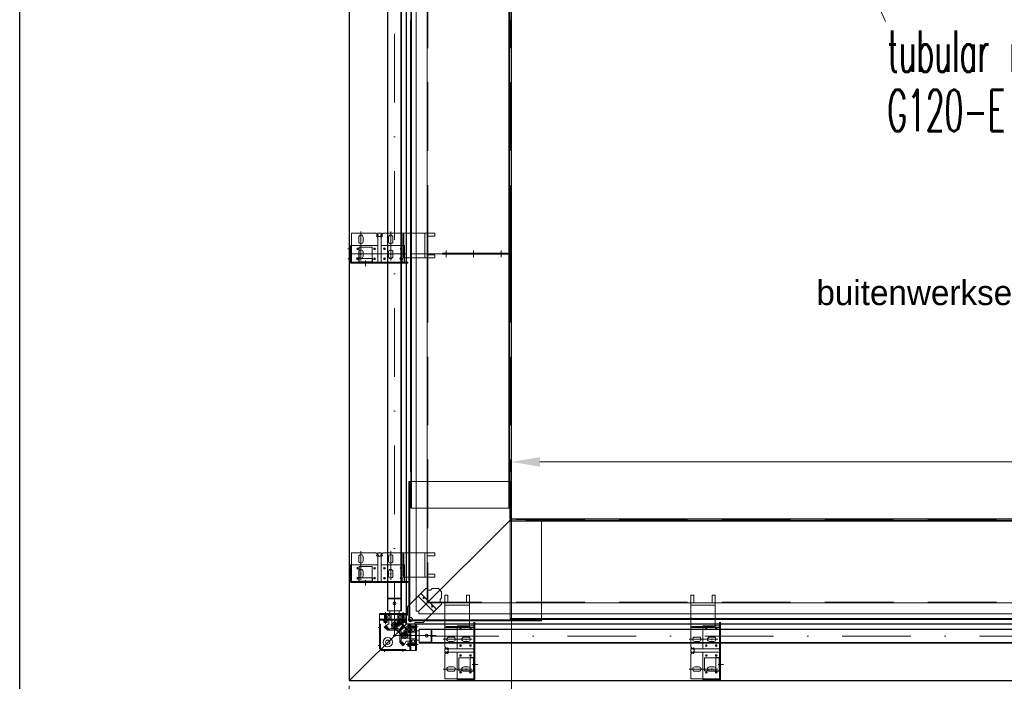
# Model space of a CAD drawing. Extents: x 50445 to 145605, y -10968 to 41989.
# Tile 46 of 256: x 50445 to 53417, y 22298 to 24296. Entities that reach past the tile are written whole.
import ezdxf

# ---------------------------------------------------------------- set-up
doc = ezdxf.new("R2010")
doc.units = 0
doc.header["$LTSCALE"] = 414.30304
doc.header["$MEASUREMENT"] = 0
for name, pattern in [('DASHDOT', [1, 0.5, -0.25, 0, -0.25]), ('DASHED', [0.75, 0.5, -0.25]), ('stramien', [22.225, 12.7, -3.175, 3.175, -3.175])]:
    doc.linetypes.add(name, pattern=pattern)
doc.layers.get('0').update_dxf_attribs({"linetype": 'CONTINUOUS'})
doc.layers.get('Defpoints').update_dxf_attribs({"linetype": 'CONTINUOUS'})
for name, color, linetype, lineweight in [('BESCHRIFTUNG 025', 7, 'CONTINUOUS', 25), ('BLECH', 5, 'CONTINUOUS', 35), ('GEWINDELINIEN', 94, 'CONTINUOUS', 18), ('HILFSLINIEN', 3, 'CONTINUOUS', 13), ('LIJN18', 30, 'CONTINUOUS', 18), ('MITTELLINIEN', 7, 'DASHDOT', 18), ('S-GRID', 1, 'CONTINUOUS', 18), ('STAHLBAU', 7, 'CONTINUOUS', 35), ('UNSICHTBARE', 7, 'DASHED', 18)]:
    doc.layers.add(name, color=color, linetype=linetype, lineweight=lineweight)
doc.styles.add('Isonorm', font='txt.shx')
doc.dimstyles.get("Standard").update_dxf_attribs({"dimtxt": 0.18, "dimasz": 0.18, "dimexe": 0.18, "dimexo": 0.0625, "dimgap": 0.09, "dimtad": 0, "dimtih": 1, "dimtoh": 1, "dimdec": 4, "dimzin": 0, "dimdsep": 46, "dimtxsty": 'Standard', "dimcen": 0.09, "dimadec": 0, "dimazin": 0, "dimtfac": 1, "dimtdec": 4, "dimtofl": 0, "dimtmove": 0, "dimatfit": 3, "dimfxl": 1, "dimtolj": 1, "dimtzin": 0, "dimarcsym": 0})

# ---------------------------------------------------------------- blocks, each defined once
blk = doc.blocks.new('*D506')
at = {"layer": 'Defpoints', "color": 0, "linetype": 'Continuous', "lineweight": 0, "transparency": 16777216}
for p in [(51928.9, 22960.5), (51928.9, 22788.8), (57828.9, 22788.8)]:
    blk.add_point(p, dxfattribs=at)
at = {"layer": 'LIJN18', "color": 0, "linetype": 'Continuous', "lineweight": 0, "transparency": 16777216}
for p, q in [((51928.9, 22803.8), (51928.9, 22975.5)), ((57828.9, 22803.8), (57828.9, 22975.5)), ((57742.9, 22960.5), (52014.9, 22960.5))]:
    blk.add_line(p, q, dxfattribs=at)
for points in [[(52014.9, 22974.8), (52014.9, 22946.1), (51928.9, 22960.5)], [(57742.9, 22974.8), (57742.9, 22946.1), (57828.9, 22960.5)]]:
    blk.add_solid(points, dxfattribs=at)
at = {"layer": 'LIJN18', "color": 0, "linetype": 'Continuous', "lineweight": 0, "transparency": 16777216, "insert": (54878.9, 23028.5), "char_height": 86, "attachment_point": 5}
blk.add_mtext('\\A1;5575', dxfattribs=at)
blk = doc.blocks.new('*D513')
at = {"layer": 'Defpoints', "color": 0, "linetype": 'Continuous', "lineweight": 0, "transparency": 16777216}
for p in [(51438.9, 22298.8), (58318.9, 22299.8), (51438.9, 21985.4)]:
    blk.add_point(p, dxfattribs=at)
at = {"layer": 'LIJN18', "color": 0, "linetype": 'Continuous', "lineweight": 0, "transparency": 16777216}
for p, q in [((51438.9, 22283.8), (51438.9, 21970.4)), ((58318.9, 22284.8), (58318.9, 21970.4)), ((58232.9, 21985.4), (51524.9, 21985.4))]:
    blk.add_line(p, q, dxfattribs=at)
for points in [[(51524.9, 21999.8), (51524.9, 21971.1), (51438.9, 21985.4)], [(58232.9, 21999.8), (58232.9, 21971.1), (58318.9, 21985.4)]]:
    blk.add_solid(points, dxfattribs=at)
at = {"layer": 'LIJN18', "color": 0, "linetype": 'Continuous', "lineweight": 0, "transparency": 16777216, "insert": (54878.9, 22053.4), "char_height": 86, "attachment_point": 5}
blk.add_mtext('\\A1;6555', dxfattribs=at)

msp = doc.modelspace()

# ---------------------------------------------------------------- linework, layer by layer
at = {"linetype": 'Continuous', "lineweight": 0}
msp.add_line((52836, 24809.5), (53057.7, 24290), dxfattribs=at)
msp.add_lwpolyline([(50444.8, 20584.4), (50444.8, 30859.5), (65294.8, 30859.5), (65294.8, 20584.4)], close=True)
at = {"layer": 'BLECH', "lineweight": 0}
for p, q in [((51438.9, 24877.8), (51438.9, 23588.8)), ((51439.9, 24877.8), (51439.9, 23588.8)), ((51610.9, 24705.8), (51610.9, 23588.8)), ((51611.9, 24705.8), (51611.9, 23588.8)), ((51641.4, 23588.8), (51641.4, 24668.3)), ((51674.9, 23588.8), (51674.9, 24640.8)), ((51625.9, 24391.8), (51625.9, 23588.8)), ((51627.4, 24391.8), (51627.4, 23588.8)), ((51921.4, 24391.8), (51921.4, 23588.8)), ((51922.9, 24391.8), (51922.9, 23588.8)), ((51928.9, 23588.8), (51928.9, 24388.8)), ((51624.4, 24294.8), (51624.4, 23588.8)), ((51624.4, 24294.8), (51625.9, 24294.8)), ((51924.4, 24294.8), (51922.9, 24294.8)), ((51924.4, 24294.8), (51924.4, 23588.8)), ((51445.9, 23650.8), (51445.9, 23563.8)), ((51445.9, 23650.8), (51520.2, 23650.8)), ((51468.4, 23625.8), (51468.4, 23638.8)), ((51481.4, 23625.8), (51481.4, 23638.8)), ((51524.4, 23646.5), (51520.2, 23650.8)), ((51524.4, 23645), (51522.3, 23642.9)), ((51522.3, 23642.9), (51525.9, 23639.3)), ((51526.6, 23648.6), (51524.4, 23650.8)), ((51524.4, 23650.8), (51537.4, 23650.8)), ((51524.4, 23646.5), (51526.6, 23648.6)), ((51524.4, 23645), (51528.7, 23640.8)), ((51525.9, 23639.3), (51525.9, 23563.8)), ((51528.7, 23640.8), (51533.2, 23640.8)), ((51537.4, 23645), (51533.2, 23640.8)), ((51535.3, 23648.6), (51537.4, 23650.8)), ((51537.4, 23646.5), (51535.3, 23648.6)), ((51539.6, 23642.9), (51535.9, 23639.3)), ((51535.9, 23639.3), (51535.9, 23563.8)), ((51537.4, 23646.5), (51541.7, 23650.8)), ((51537.4, 23645), (51539.6, 23642.9)), ((51541.7, 23650.8), (51674.9, 23650.8)), ((51558.4, 23625.8), (51558.4, 23638.8)), ((51571.4, 23625.8), (51571.4, 23638.8)), ((51600.9, 23580.1), (51600.9, 23647.8)), ((51600.9, 23647.8), (51603.9, 23647.8)), ((51603.9, 23580.1), (51603.9, 23647.8)), ((51667.5, 23577.1), (51667.5, 23650.8)), ((51674.9, 23577.1), (51674.9, 23650.8)), ((51674.9, 23650.8), (51697.9, 23650.8)), ((51674.9, 23641.8), (51674.9, 23586.1)), ((51674.9, 23641.8), (51697.9, 23641.8)), ((51697.9, 23641.8), (51697.9, 23650.8)), ((51439.9, 23613.8), (51442.9, 23613.8)), ((51439.9, 23613.8), (51439.9, 23564.8)), ((51442.9, 23613.8), (51442.9, 23564.8)), ((51444.9, 23563.8), (51444.9, 23613.8)), ((51444.9, 23613.8), (51525.9, 23613.8)), ((51525.9, 23563.8), (51525.9, 23613.8)), ((51535.9, 23565.2), (51535.9, 23613.8)), ((51600.9, 23613.8), (51603.9, 23613.8)), ((51438.9, 23588.8), (51611.9, 23588.8)), ((51438.9, 22299.8), (51438.9, 23588.8)), ((51438.9, 23588.8), (51611.9, 23588.8)), ((51439.9, 22299.8), (51439.9, 23588.8)), ((51510.2, 23574.6), (51468.2, 23574.6)), ((51468.2, 23574.6), (51468.2, 23564.6)), ((51468.4, 23580.8), (51468.4, 23593.8)), ((51469.2, 23577.6), (51469.2, 23596.9)), ((51469.2, 23564.6), (51469.2, 23574.6)), ((51481.4, 23580.8), (51481.4, 23593.8)), ((51509.2, 23564.6), (51509.2, 23574.6)), ((51510.2, 23574.6), (51510.2, 23564.6)), ((51558.4, 23580.8), (51558.4, 23593.8)), ((51558.4, 23593.8), (51558.4, 23580.8)), ((51571.4, 23580.8), (51571.4, 23593.8)), ((51571.4, 23593.8), (51571.4, 23580.8)), ((51603.9, 23580.1), (51600.9, 23580.1)), ((51674.9, 23577.1), (51600.9, 23577.1)), ((51600.9, 23563.8), (51600.9, 23577.1)), ((51605.9, 23563.8), (51605.9, 23577.1)), ((51610.9, 22471.8), (51610.9, 23588.8)), ((51611.9, 22471.8), (51611.9, 23588.8)), ((51624.4, 23588.8), (51630.7, 23588.8)), ((51624.4, 23588.8), (51630.7, 23588.8)), ((51624.4, 22930.8), (51624.4, 23588.8)), ((51625.9, 22820.8), (51625.9, 23588.8)), ((51627.4, 22820.8), (51627.4, 23588.8)), ((51630.7, 23588.8), (51924.4, 23588.8)), ((51630.7, 23588.8), (51924.4, 23588.8)), ((51928.9, 23588.8), (51641.4, 23588.8)), ((51641.4, 23588.8), (51641.4, 22509.3)), ((51928.9, 23588.8), (51641.4, 23588.8)), ((51674.9, 23588.8), (51674.9, 22536.8)), ((51674.9, 23586.1), (51697.9, 23586.1)), ((51674.9, 23577.1), (51697.9, 23577.1)), ((51697.9, 23577.1), (51697.9, 23586.1)), ((51720.9, 23590.3), (51918.1, 23590.3)), ((51720.9, 23590.3), (51720.9, 23588.8)), ((51720.9, 23587.3), (51720.9, 23590.3)), ((51720.9, 23587.3), (51918.1, 23587.3)), ((51918.1, 23590.3), (51918.1, 23588.8)), ((51918.1, 23587.3), (51918.1, 23588.8)), ((51921.4, 22820.8), (51921.4, 23588.8)), ((51922.9, 22820.8), (51922.9, 23588.8)), ((51924.4, 22930.8), (51924.4, 23588.8)), ((51928.9, 23588.8), (51928.9, 22788.8)), ((51443.9, 23563.8), (51615.9, 23563.8)), ((51443.9, 23560.8), (51615.9, 23560.8)), ((51510.2, 23564.6), (51468.2, 23564.6)), ((51615.9, 23560.8), (51615.9, 23563.8)), ((51624.4, 22930.8), (51625.9, 22930.8)), ((51924.4, 22930.8), (51922.9, 22930.8)), ((51619.9, 22480.8), (51619.9, 22900.8)), ((51926.9, 22900.8), (51619.9, 22900.8)), ((51621.4, 22483.8), (51621.4, 22900.8)), ((51622.9, 22483.8), (51622.9, 22900.8)), ((51625.9, 22900.8), (51627.4, 22900.8)), ((51922.9, 22900.8), (51921.4, 22900.8)), ((51923.9, 22787.8), (51923.9, 22900.8)), ((51925.4, 22787.8), (51925.4, 22900.8)), ((51926.9, 22787.8), (51926.9, 22900.8)), ((51625.9, 22830.8), (51627.4, 22830.8)), ((51922.9, 22830.8), (51921.4, 22830.8)), ((51922.9, 22820.8), (51625.9, 22820.8)), ((51928.9, 22788.8), (51649.4, 22509.3)), ((51928.9, 22788.8), (51649.4, 22509.3)), ((52019.9, 22787.8), (51923.9, 22787.8)), ((51924.9, 22782.8), (53703.9, 22782.8)), ((51924.9, 22782.8), (51924.9, 22485.8)), ((51924.9, 22781.3), (53703.9, 22781.3)), ((51926.9, 22788.8), (51928.9, 22788.8)), ((51928.9, 22786.8), (51928.9, 22788.8)), ((53703.9, 22788.8), (51928.9, 22788.8)), ((51973.3, 22787.8), (51973.3, 22784.8)), ((52019.9, 22786.3), (51973.3, 22786.3)), ((52019.9, 22784.8), (51973.3, 22784.8)), ((51984.9, 22782.8), (51984.9, 22781.3)), ((52004.9, 22782.8), (52004.9, 22781.3)), ((52019.9, 22787.8), (52019.9, 22480.8)), ((52021.9, 22784.3), (53703.9, 22784.3)), ((52021.9, 22784.3), (52021.9, 22782.8)), ((51445.9, 22686.1), (51445.9, 22599.1)), ((51445.9, 22686.1), (51520.2, 22686.1)), ((51524.4, 22681.9), (51520.2, 22686.1)), ((51524.4, 22680.3), (51522.3, 22678.2)), ((51522.3, 22678.2), (51525.9, 22674.6)), ((51526.6, 22684), (51524.4, 22686.1)), ((51524.4, 22686.1), (51537.4, 22686.1)), ((51524.4, 22681.9), (51526.6, 22684)), ((51524.4, 22680.3), (51528.7, 22676.1)), ((51528.7, 22676.1), (51533.2, 22676.1)), ((51537.4, 22680.3), (51533.2, 22676.1)), ((51535.3, 22684), (51537.4, 22686.1)), ((51537.4, 22681.9), (51535.3, 22684)), ((51539.6, 22678.2), (51535.9, 22674.6)), ((51537.4, 22681.9), (51541.7, 22686.1)), ((51537.4, 22680.3), (51539.6, 22678.2)), ((51541.7, 22686.1), (51674.9, 22686.1)), ((51600.9, 22615.5), (51600.9, 22683.1)), ((51600.9, 22683.1), (51603.9, 22683.1)), ((51603.9, 22615.5), (51603.9, 22683.1)), ((51667.5, 22612.5), (51667.5, 22686.1)), ((51674.9, 22612.5), (51674.9, 22686.1)), ((51674.9, 22686.1), (51697.9, 22686.1)), ((51674.9, 22677.1), (51674.9, 22621.5)), ((51674.9, 22677.1), (51697.9, 22677.1)), ((51697.9, 22677.1), (51697.9, 22686.1)), ((51439.9, 22649.1), (51442.9, 22649.1)), ((51439.9, 22649.1), (51439.9, 22600.1)), ((51442.9, 22649.1), (51442.9, 22600.1)), ((51444.9, 22599.1), (51444.9, 22649.1)), ((51444.9, 22649.1), (51525.9, 22649.1)), ((51468.4, 22661.1), (51468.4, 22674.1)), ((51481.4, 22661.1), (51481.4, 22674.1)), ((51525.9, 22674.6), (51525.9, 22599.1)), ((51525.9, 22599.1), (51525.9, 22649.1)), ((51535.9, 22674.6), (51535.9, 22599.1)), ((51535.9, 22600.6), (51535.9, 22649.1)), ((51558.4, 22661.1), (51558.4, 22674.1)), ((51571.4, 22661.1), (51571.4, 22674.1)), ((51600.9, 22649.1), (51603.9, 22649.1)), ((51468.4, 22616.1), (51468.4, 22629.1)), ((51469.2, 22613), (51469.2, 22632.2)), ((51481.4, 22616.1), (51481.4, 22629.1)), ((51558.4, 22616.1), (51558.4, 22629.1)), ((51558.4, 22629.1), (51558.4, 22616.1)), ((51571.4, 22616.1), (51571.4, 22629.1)), ((51571.4, 22629.1), (51571.4, 22616.1)), ((51674.9, 22621.5), (51697.9, 22621.5)), ((51697.9, 22612.5), (51697.9, 22621.5)), ((51443.9, 22599.1), (51615.9, 22599.1)), ((51443.9, 22596.1), (51615.9, 22596.1)), ((51510.2, 22610), (51468.2, 22610)), ((51468.2, 22610), (51468.2, 22600)), ((51510.2, 22600), (51468.2, 22600)), ((51469.2, 22600), (51469.2, 22610)), ((51509.2, 22600), (51509.2, 22610)), ((51510.2, 22610), (51510.2, 22600)), ((51603.9, 22615.5), (51600.9, 22615.5)), ((51674.9, 22612.5), (51600.9, 22612.5)), ((51600.9, 22599.1), (51600.9, 22612.5)), ((51605.9, 22599.1), (51605.9, 22612.5)), ((51615.9, 22596.1), (51615.9, 22599.1)), ((51674.9, 22612.5), (51697.9, 22612.5)), ((51670.7, 22578.3), (51615.3, 22522.9)), ((51655.6, 22563.3), (51703.4, 22515.5)), ((51670.7, 22578.3), (51674.9, 22578.3)), ((51674.9, 22578.3), (51674.9, 22573.3)), ((51674.9, 22573.3), (51684.9, 22573.3)), ((51684.9, 22573.3), (51689.9, 22578.3)), ((51689.9, 22578.3), (51708.5, 22578.3)), ((51708.5, 22578.3), (51718.5, 22568.3)), ((51718.5, 22549.8), (51718.5, 22568.3)), ((51737.5, 22557.8), (51728.5, 22557.8)), ((51728.5, 22534.8), (51728.5, 22557.8)), ((51737.5, 22534.8), (51737.5, 22557.8)), ((51793.2, 22534.8), (51793.2, 22557.8)), ((51802.2, 22557.8), (51793.2, 22557.8)), ((51802.2, 22534.8), (51802.2, 22557.8)), ((52479.3, 22557.8), (52470.3, 22557.8)), ((52470.3, 22534.8), (52470.3, 22557.8)), ((52479.3, 22534.8), (52479.3, 22557.8)), ((52534.9, 22534.8), (52534.9, 22557.8)), ((52543.9, 22557.8), (52534.9, 22557.8)), ((52543.9, 22534.8), (52543.9, 22557.8)), ((51647.4, 22555.1), (51695.2, 22507.3)), ((51718.5, 22530.5), (51663.1, 22475.2)), ((51676.9, 22536.8), (51674.9, 22536.8)), ((51676.9, 22536.8), (51676.9, 22534.8)), ((53703.9, 22534.8), (51676.9, 22534.8)), ((51713.5, 22544.8), (51718.5, 22549.8)), ((51713.5, 22534.8), (51713.5, 22544.8)), ((51718.5, 22534.8), (51713.5, 22534.8)), ((51718.5, 22530.5), (51718.5, 22534.8)), ((51728.5, 22401.5), (51728.5, 22534.8)), ((51802.2, 22534.8), (51728.5, 22534.8)), ((51737.5, 22534.8), (51793.2, 22534.8)), ((51802.2, 22534.8), (51802.2, 22460.8)), ((52470.3, 22401.5), (52470.3, 22534.8)), ((52543.9, 22534.8), (52470.3, 22534.8)), ((52479.3, 22534.8), (52534.9, 22534.8)), ((52543.9, 22534.8), (52543.9, 22460.8)), ((51530.9, 22502.2), (51530.9, 22395.8)), ((51530.9, 22502.2), (51610.3, 22502.2)), ((51530.9, 22499.2), (51610.3, 22499.2)), ((51556.5, 22499.2), (51556.5, 22502.2)), ((51595.3, 22502.2), (51595.3, 22499.2)), ((51610.3, 22499.2), (51610.3, 22502.2)), ((51610.3, 22499.2), (51610.3, 22470.2)), ((51615.3, 22522.9), (51615.3, 22497.2)), ((51649.4, 22509.3), (51641.4, 22509.3)), ((51649.4, 22509.3), (51649.4, 22501.3)), ((53703.9, 22501.3), (51649.4, 22501.3)), ((51802.2, 22527.3), (51728.5, 22527.3)), ((52543.9, 22527.3), (52470.3, 22527.3)), ((51439.9, 22299.8), (51611.9, 22471.8)), ((51439.9, 22299.8), (51611.9, 22471.8)), ((51530.9, 22485.2), (51610.3, 22485.2)), ((51530.9, 22482.2), (51610.3, 22482.2)), ((51533.9, 22470.2), (51530.9, 22470.2)), ((51533.9, 22470.2), (51533.9, 22395.8)), ((51556.5, 22482.2), (51556.5, 22485.2)), ((51595.3, 22482.2), (51595.3, 22485.2)), ((51615.3, 22497.2), (51610.3, 22497.2)), ((51610.3, 22485.2), (51610.3, 22482.2)), ((51642.3, 22470.2), (51610.3, 22470.2)), ((51611.9, 22471.8), (51610.9, 22471.8)), ((51611.9, 22471.8), (53703.9, 22471.8)), ((51611.9, 22471.8), (51611.9, 22470.8)), ((51611.9, 22470.8), (53703.9, 22470.8)), ((52019.9, 22483.8), (51619.9, 22483.8)), ((52019.9, 22482.3), (51619.9, 22482.3)), ((52019.9, 22480.8), (51619.9, 22480.8)), ((51622.3, 22390.8), (51622.3, 22470.2)), ((51622.3, 22470.2), (51625.3, 22470.2)), ((51625.3, 22390.8), (51625.3, 22470.2)), ((51637.3, 22475.2), (51637.3, 22470.2)), ((51663.1, 22475.2), (51637.3, 22475.2)), ((51639.3, 22470.2), (51642.3, 22470.2)), ((51639.3, 22390.8), (51639.3, 22470.2)), ((51642.3, 22390.8), (51642.3, 22470.2)), ((51815.5, 22303.8), (51815.5, 22475.8)), ((51818.5, 22475.8), (51815.5, 22475.8)), ((51818.5, 22303.8), (51818.5, 22475.8)), ((51924.9, 22487.3), (53703.9, 22487.3)), ((51924.9, 22485.8), (53703.9, 22485.8)), ((51984.9, 22485.8), (51984.9, 22487.3)), ((52004.9, 22485.8), (52004.9, 22487.3)), ((52021.9, 22484.3), (52021.9, 22485.8)), ((52021.9, 22484.3), (53703.9, 22484.3)), ((52557.3, 22303.8), (52557.3, 22475.8)), ((52560.3, 22475.8), (52557.3, 22475.8)), ((52560.3, 22303.8), (52560.3, 22475.8)), ((51622.3, 22455.2), (51625.3, 22455.2)), ((51639.3, 22455.2), (51642.3, 22455.2)), ((51731.5, 22460.8), (51731.5, 22463.8)), ((51799.2, 22463.8), (51731.5, 22463.8)), ((51799.2, 22460.8), (51731.5, 22460.8)), ((51765.5, 22460.8), (51765.5, 22463.8)), ((51799.2, 22463.8), (51799.2, 22460.8)), ((51815.5, 22465.8), (51802.2, 22465.8)), ((51815.5, 22460.8), (51802.2, 22460.8)), ((52473.3, 22460.8), (52473.3, 22463.8)), ((52540.9, 22463.8), (52473.3, 22463.8)), ((52540.9, 22460.8), (52473.3, 22460.8)), ((52507.3, 22460.8), (52507.3, 22463.8)), ((52540.9, 22463.8), (52540.9, 22460.8)), ((52557.3, 22465.8), (52543.9, 22465.8)), ((52557.3, 22460.8), (52543.9, 22460.8)), ((51533.9, 22415.8), (51530.9, 22415.8)), ((51622.3, 22416.4), (51625.3, 22416.4)), ((51639.3, 22416.4), (51642.3, 22416.4)), ((51753.5, 22431.3), (51740.5, 22431.3)), ((51753.5, 22418.3), (51740.5, 22418.3)), ((51798.5, 22431.3), (51785.5, 22431.3)), ((51785.5, 22431.3), (51798.5, 22431.3)), ((51798.5, 22418.3), (51785.5, 22418.3)), ((51785.5, 22418.3), (51798.5, 22418.3)), ((52495.3, 22431.3), (52482.3, 22431.3)), ((52495.3, 22418.3), (52482.3, 22418.3)), ((52540.3, 22431.3), (52527.3, 22431.3)), ((52527.3, 22431.3), (52540.3, 22431.3)), ((52540.3, 22418.3), (52527.3, 22418.3)), ((52527.3, 22418.3), (52540.3, 22418.3)), ((51533.9, 22395.8), (51530.9, 22395.8)), ((51533.9, 22395.8), (51535.9, 22393.8)), ((51535.9, 22393.8), (51535.9, 22390.8)), ((51535.9, 22393.8), (51610.3, 22393.8)), ((51535.9, 22390.8), (51642.3, 22390.8)), ((51555.9, 22393.8), (51555.9, 22390.8)), ((51610.3, 22393.8), (51610.3, 22390.8)), ((51732.8, 22397.3), (51728.5, 22401.5)), ((51730.7, 22395.1), (51728.5, 22397.3)), ((51728.5, 22384.3), (51728.5, 22397.3)), ((51730.7, 22386.4), (51728.5, 22384.3)), ((51732.8, 22384.3), (51728.5, 22380)), ((51728.5, 22305.8), (51728.5, 22380)), ((51732.8, 22397.3), (51730.7, 22395.1)), ((51732.8, 22384.3), (51730.7, 22386.4)), ((51734.3, 22397.3), (51736.4, 22399.4)), ((51734.3, 22397.3), (51738.5, 22393)), ((51734.3, 22384.3), (51738.5, 22388.5)), ((51734.3, 22384.3), (51736.4, 22382.1)), ((51736.4, 22399.4), (51740, 22395.8)), ((51736.4, 22382.1), (51740, 22385.8)), ((51738.5, 22388.5), (51738.5, 22393)), ((51740, 22395.8), (51815.5, 22395.8)), ((51740, 22385.8), (51815.5, 22385.8)), ((51814.1, 22395.8), (51765.5, 22395.8)), ((51815.5, 22385.8), (51765.5, 22385.8)), ((51765.5, 22304.8), (51765.5, 22385.8)), ((52474.5, 22397.3), (52470.3, 22401.5)), ((52472.4, 22395.1), (52470.3, 22397.3)), ((52470.3, 22384.3), (52470.3, 22397.3)), ((52472.4, 22386.4), (52470.3, 22384.3)), ((52474.5, 22384.3), (52470.3, 22380)), ((52470.3, 22305.8), (52470.3, 22380)), ((52474.5, 22397.3), (52472.4, 22395.1)), ((52474.5, 22384.3), (52472.4, 22386.4)), ((52476.1, 22397.3), (52478.2, 22399.4)), ((52476.1, 22397.3), (52480.3, 22393)), ((52476.1, 22384.3), (52480.3, 22388.5)), ((52476.1, 22384.3), (52478.2, 22382.1)), ((52478.2, 22399.4), (52481.8, 22395.8)), ((52478.2, 22382.1), (52481.8, 22385.8)), ((52480.3, 22388.5), (52480.3, 22393)), ((52481.8, 22395.8), (52557.3, 22395.8)), ((52481.8, 22385.8), (52557.3, 22385.8)), ((52555.8, 22395.8), (52507.3, 22395.8)), ((52557.3, 22385.8), (52507.3, 22385.8)), ((52507.3, 22304.8), (52507.3, 22385.8)), ((51804.7, 22370.1), (51804.7, 22328.1)), ((51804.7, 22370.1), (51814.7, 22370.1)), ((51814.7, 22369.1), (51804.7, 22369.1)), ((51814.7, 22370.1), (51814.7, 22328.1)), ((52546.4, 22370.1), (52546.4, 22328.1)), ((52546.4, 22370.1), (52556.4, 22370.1)), ((52556.4, 22369.1), (52546.4, 22369.1)), ((52556.4, 22370.1), (52556.4, 22328.1)), ((51753.5, 22341.3), (51740.5, 22341.3)), ((51753.5, 22328.3), (51740.5, 22328.3)), ((51801.7, 22329.1), (51782.4, 22329.1)), ((51798.5, 22341.3), (51785.5, 22341.3)), ((51798.5, 22328.3), (51785.5, 22328.3)), ((51814.7, 22329.1), (51804.7, 22329.1)), ((51804.7, 22328.1), (51814.7, 22328.1)), ((52495.3, 22341.3), (52482.3, 22341.3)), ((52495.3, 22328.3), (52482.3, 22328.3)), ((52543.4, 22329.1), (52524.2, 22329.1)), ((52540.3, 22341.3), (52527.3, 22341.3)), ((52540.3, 22328.3), (52527.3, 22328.3)), ((52556.4, 22329.1), (52546.4, 22329.1)), ((52546.4, 22328.1), (52556.4, 22328.1)), ((51439.9, 22299.8), (51438.9, 22299.8)), ((51439.9, 22299.8), (53703.9, 22299.8)), ((51439.9, 22299.8), (51439.9, 22298.8)), ((51439.9, 22298.8), (53703.9, 22298.8)), ((51728.5, 22305.8), (51815.5, 22305.8)), ((51815.5, 22304.8), (51765.5, 22304.8)), ((51765.5, 22299.8), (51765.5, 22302.8)), ((51765.5, 22302.8), (51814.5, 22302.8)), ((51765.5, 22299.8), (51814.5, 22299.8)), ((52470.3, 22305.8), (52557.3, 22305.8)), ((52557.3, 22304.8), (52507.3, 22304.8)), ((52507.3, 22299.8), (52507.3, 22302.8)), ((52507.3, 22302.8), (52556.3, 22302.8)), ((52507.3, 22299.8), (52556.3, 22299.8))]:
    msp.add_line(p, q, dxfattribs=at)
at = {"layer": 'BLECH', "linetype": 'DASHED', "lineweight": 0}
for p, q in [((51676.9, 23588.8), (51676.9, 24640.8)), ((51926.9, 23588.8), (51926.9, 24388.8)), ((51469.2, 23608.8), (51509.2, 23608.8)), ((51469.2, 23596.9), (51469.2, 23608.8)), ((51509.2, 23574.6), (51509.2, 23608.8)), ((51535.9, 23613.8), (51600.9, 23613.8)), ((51603.9, 23613.8), (51605.9, 23613.8)), ((51605.9, 23577.1), (51605.9, 23613.8)), ((51469.2, 23574.6), (51469.2, 23577.6)), ((51676.9, 23588.8), (51676.9, 22536.8)), ((51926.9, 23588.8), (51926.9, 22788.8)), ((51469.2, 23563.8), (51469.2, 23564.6)), ((51509.2, 23563.8), (51509.2, 23564.6)), ((53703.9, 22786.8), (51928.9, 22786.8)), ((51535.9, 22649.1), (51600.9, 22649.1)), ((51603.9, 22649.1), (51605.9, 22649.1)), ((51605.9, 22612.5), (51605.9, 22649.1)), ((51469.2, 22644.1), (51509.2, 22644.1)), ((51469.2, 22632.2), (51469.2, 22644.1)), ((51509.2, 22610), (51509.2, 22644.1)), ((51469.2, 22610), (51469.2, 22613)), ((51469.2, 22599.1), (51469.2, 22600)), ((51509.2, 22599.1), (51509.2, 22600)), ((53703.9, 22536.8), (51676.9, 22536.8)), ((51566.1, 22468.4), (51583.8, 22486.1)), ((51608.5, 22426), (51566.1, 22468.4)), ((51624.8, 22442.2), (51582.4, 22484.6)), ((51626.2, 22443.6), (51583.8, 22486.1)), ((51608.5, 22426), (51626.2, 22443.6)), ((51802.2, 22465.8), (51765.5, 22465.8)), ((51765.5, 22463.8), (51765.5, 22465.8)), ((51765.5, 22395.8), (51765.5, 22460.8)), ((52543.9, 22465.8), (52507.3, 22465.8)), ((52507.3, 22463.8), (52507.3, 22465.8)), ((52507.3, 22395.8), (52507.3, 22460.8)), ((51770.5, 22329.1), (51770.5, 22369.1)), ((51804.7, 22369.1), (51770.5, 22369.1)), ((51815.5, 22369.1), (51814.7, 22369.1)), ((52512.3, 22329.1), (52512.3, 22369.1)), ((52546.4, 22369.1), (52512.3, 22369.1)), ((52557.3, 22369.1), (52556.4, 22369.1)), ((51782.4, 22329.1), (51770.5, 22329.1)), ((51804.7, 22329.1), (51801.7, 22329.1)), ((51815.5, 22329.1), (51814.7, 22329.1)), ((52524.2, 22329.1), (52512.3, 22329.1)), ((52546.4, 22329.1), (52543.4, 22329.1)), ((52557.3, 22329.1), (52556.4, 22329.1))]:
    msp.add_line(p, q, dxfattribs=at)
at = {"layer": 'BLECH', "lineweight": 0}
for centre, radius in [((51464.9, 23603.8), 2.5), ((51515.9, 23603.8), 2.5), ((51545.9, 23603.8), 2.5), ((51595.9, 23603.8), 2.5), ((51464.9, 23573.8), 3.5), ((51464.9, 23573.8), 2.5), ((51515.9, 23573.8), 2.5), ((51545.9, 23573.8), 2.5), ((51595.9, 23573.8), 3.5), ((51595.9, 23573.8), 2.5), ((51464.9, 22639.1), 2.5), ((51515.9, 22639.1), 2.5), ((51545.9, 22639.1), 2.5), ((51595.9, 22639.1), 2.5), ((51464.9, 22609.1), 2.5), ((51515.9, 22609.1), 2.5), ((51545.9, 22609.1), 2.5), ((51595.9, 22609.1), 2.5), ((51664.4, 22549.8), 2.1), ((51689.9, 22524.3), 2.1), ((51587.3, 22470.2), 2.5), ((51624.3, 22484.2), 6.5), ((51580.3, 22461.6), 3.5), ((51601.7, 22440.2), 3.5), ((51610.3, 22447.2), 2.5), ((51775.5, 22455.8), 2.5), ((51805.5, 22455.8), 2.5), ((52517.3, 22455.8), 2.5), ((52547.3, 22455.8), 2.5), ((51555.9, 22415.8), 14), ((51555.9, 22415.8), 6.5), ((51575.9, 22435.8), 2.5), ((51775.5, 22405.8), 2.5), ((51805.5, 22405.8), 2.5), ((52517.3, 22405.8), 2.5), ((52547.3, 22405.8), 2.5), ((51775.5, 22375.8), 2.5), ((51805.5, 22375.8), 2.5), ((52517.3, 22375.8), 2.5), ((52547.3, 22375.8), 2.5), ((51775.5, 22324.8), 2.5), ((51805.5, 22324.8), 2.5), ((52517.3, 22324.8), 2.5), ((52547.3, 22324.8), 2.5)]:
    msp.add_circle(centre, radius, dxfattribs=at)
at = {"layer": 'BLECH', "linetype": 'DASHED', "lineweight": 0}
for centre, radius in [((51587.3, 22470.2), 6), ((51587.3, 22470.2), 2.5), ((51580.3, 22461.6), 2.5), ((51601.7, 22440.2), 2.5), ((51610.3, 22447.2), 6), ((51610.3, 22447.2), 2.5)]:
    msp.add_circle(centre, radius, dxfattribs=at)
at = {"layer": 'BLECH', "lineweight": 0}
for centre, radius, start, end in [((51474.9, 23638.8), 6.5, 0, 180), ((51564.9, 23638.8), 6.5, 0, 180), ((51474.9, 23625.8), 6.5, 180, 0), ((51474.9, 23593.8), 6.5, 0, 180), ((51564.9, 23625.8), 6.5, 180, 0), ((51564.9, 23593.8), 6.5, 0, 180), ((51564.9, 23593.8), 6.5, 0, 180), ((51474.9, 23580.8), 6.5, 180, 0), ((51564.9, 23580.8), 6.5, 180, 0), ((51564.9, 23580.8), 6.5, 180, 0), ((51443.9, 23564.8), 4, 180, 270), ((51443.9, 23564.8), 1, 180, 270), ((51474.9, 22674.1), 6.5, 0, 180), ((51564.9, 22674.1), 6.5, 0, 180), ((51474.9, 22661.1), 6.5, 180, 0), ((51564.9, 22661.1), 6.5, 180, 0), ((51474.9, 22629.1), 6.5, 0, 180), ((51564.9, 22629.1), 6.5, 0, 180), ((51564.9, 22629.1), 6.5, 0, 180), ((51443.9, 22600.1), 4, 180, 270), ((51443.9, 22600.1), 1, 180, 270), ((51474.9, 22616.1), 6.5, 180, 0), ((51564.9, 22616.1), 6.5, 180, 0), ((51564.9, 22616.1), 6.5, 180, 0), ((51740.5, 22424.8), 6.5, 90, 270), ((51753.5, 22424.8), 6.5, 270, 90), ((51785.5, 22424.8), 6.5, 90, 270), ((51785.5, 22424.8), 6.5, 90, 270), ((51798.5, 22424.8), 6.5, 270, 90), ((51798.5, 22424.8), 6.5, 270, 90), ((52482.3, 22424.8), 6.5, 90, 270), ((52495.3, 22424.8), 6.5, 270, 90), ((52527.3, 22424.8), 6.5, 90, 270), ((52527.3, 22424.8), 6.5, 90, 270), ((52540.3, 22424.8), 6.5, 270, 90), ((52540.3, 22424.8), 6.5, 270, 90), ((51740.5, 22334.8), 6.5, 90, 270), ((51753.5, 22334.8), 6.5, 270, 90), ((51785.5, 22334.8), 6.5, 90, 270), ((51798.5, 22334.8), 6.5, 270, 90), ((52482.3, 22334.8), 6.5, 90, 270), ((52495.3, 22334.8), 6.5, 270, 90), ((52527.3, 22334.8), 6.5, 90, 270), ((52540.3, 22334.8), 6.5, 270, 90), ((51814.5, 22303.8), 4, 270, 0), ((51814.5, 22303.8), 1, 270, 0), ((52556.3, 22303.8), 4, 270, 0), ((52556.3, 22303.8), 1, 270, 0)]:
    msp.add_arc(centre, radius, start, end, dxfattribs=at)
for p in [(51464.9, 23603.8), (51515.9, 23603.8), (51545.9, 23603.8), (51595.9, 23603.8), (51464.9, 23573.8), (51515.9, 23573.8), (51545.9, 23573.8), (51595.9, 23573.8), (51464.9, 22639.1), (51515.9, 22639.1), (51545.9, 22639.1), (51595.9, 22639.1), (51464.9, 22609.1), (51515.9, 22609.1), (51545.9, 22609.1), (51595.9, 22609.1), (51587.3, 22470.2), (51610.3, 22447.2), (51775.5, 22455.8), (51805.5, 22455.8), (52517.3, 22455.8), (52547.3, 22455.8), (51775.5, 22405.8), (51805.5, 22405.8), (52517.3, 22405.8), (52547.3, 22405.8), (51775.5, 22375.8), (51805.5, 22375.8), (52517.3, 22375.8), (52547.3, 22375.8), (51775.5, 22324.8), (51805.5, 22324.8), (52517.3, 22324.8), (52547.3, 22324.8)]:
    msp.add_point(p, dxfattribs=at)
at = {"layer": 'BLECH', "linetype": 'DASHED', "lineweight": 0}
for p in [(51580.3, 22461.6), (51601.7, 22440.2)]:
    msp.add_point(p, dxfattribs=at)
at = {"layer": 'GEWINDELINIEN', "lineweight": 0}
for p, q in [((51547, 22484.9), (51547, 22501.9)), ((51551.8, 22484.9), (51551.8, 22501.9)), ((51600, 22484.9), (51600, 22501.9)), ((51604.8, 22484.9), (51604.8, 22501.9)), ((51571.9, 22458.5), (51571.9, 22469.7)), ((51579.9, 22458.5), (51579.9, 22469.7)), ((51571.9, 22457.8), (51571.9, 22458.5)), ((51579.9, 22457.8), (51579.9, 22458.5)), ((51598, 22439.8), (51598.6, 22439.8)), ((51598.6, 22439.8), (51609.8, 22439.8)), ((51625, 22464.7), (51642, 22464.7)), ((51625, 22459.9), (51642, 22459.9)), ((51598, 22431.8), (51598.6, 22431.8)), ((51598.6, 22431.8), (51609.8, 22431.8)), ((51625.3, 22411.7), (51642.3, 22411.7)), ((51625.3, 22406.9), (51642.3, 22406.9))]:
    msp.add_line(p, q, dxfattribs=at)
at = {"layer": 'HILFSLINIEN', "lineweight": 0}
for p, q in [((51474.9, 23568.8), (51474.9, 23655.8)), ((51564.9, 23568.8), (51564.9, 23655.8)), ((51443.7, 23603.8), (51435, 23603.8)), ((51732.1, 23582.4), (51732.1, 23599)), ((51814.9, 23582.4), (51814.9, 23599)), ((51898.3, 23582.4), (51898.3, 23599)), ((51443.7, 23573.8), (51435, 23573.8)), ((51472.5, 23587.3), (51476.8, 23587.3)), ((51488.7, 23551.5), (51488.7, 23568.4)), ((51562.5, 23587.3), (51566.8, 23587.3)), ((51562.5, 23587.3), (51566.8, 23587.3)), ((51732.1, 23595.1), (51732.1, 23578.6)), ((51814.9, 23595.1), (51814.9, 23578.6)), ((51898.3, 23595.1), (51898.3, 23578.6)), ((51474.9, 22604.1), (51474.9, 22691.1)), ((51564.9, 22604.1), (51564.9, 22691.1)), ((51472.5, 22622.6), (51476.8, 22622.6)), ((51562.5, 22622.6), (51566.8, 22622.6)), ((51562.5, 22622.6), (51566.8, 22622.6)), ((51488.7, 22586.8), (51488.7, 22603.7)), ((51575.9, 22435.8), (51575.9, 22561.8)), ((51533.6, 22460.8), (51527, 22460.8)), ((51533.9, 22460.8), (51530.9, 22460.8)), ((51575.9, 22435.8), (51701.7, 22435.8)), ((51810.5, 22424.8), (51723.5, 22424.8)), ((51792, 22422.3), (51792, 22426.6)), ((51792, 22422.3), (51792, 22426.6)), ((52552.3, 22424.8), (52465.3, 22424.8)), ((52533.8, 22422.3), (52533.8, 22426.6)), ((52533.8, 22422.3), (52533.8, 22426.6)), ((51533.2, 22405.8), (51527, 22405.8)), ((51533.9, 22405.8), (51530.9, 22405.8)), ((51545.9, 22393.8), (51545.9, 22390.8)), ((51545.9, 22393.1), (51545.9, 22386.8)), ((51600.9, 22393.8), (51600.9, 22390.8)), ((51600.9, 22393.4), (51600.9, 22386.8)), ((51810.5, 22334.8), (51723.5, 22334.8)), ((51792, 22332.3), (51792, 22336.6)), ((51827.8, 22348.6), (51810.9, 22348.6)), ((52552.3, 22334.8), (52465.3, 22334.8)), ((52533.8, 22332.3), (52533.8, 22336.6)), ((52569.6, 22348.6), (52552.7, 22348.6))]:
    msp.add_line(p, q, dxfattribs=at)
at = {"layer": 'MITTELLINIEN', "lineweight": 0}
for p, q in [((51575.9, 24667.4), (51575.9, 22510.2)), ((51575.9, 22482.8), (51575.9, 22554.2)), ((51549.4, 22470.9), (51549.4, 22506.9)), ((51602.4, 22470.9), (51602.4, 22506.9)), ((51575.9, 22452.7), (51575.9, 22482.8)), ((51558.9, 22452.8), (51548, 22463.7)), ((51592.9, 22452.8), (51603.9, 22463.7)), ((51592.9, 22452.8), (51603.9, 22463.7)), ((51611, 22462.3), (51647, 22462.3)), ((51592.8, 22435.8), (51623, 22435.8)), ((51592.9, 22418.8), (51603.9, 22407.8)), ((51611.3, 22409.3), (51647.3, 22409.3)), ((51623, 22435.8), (51694.3, 22435.8)), ((58107.3, 22434.3), (51650.3, 22434.3))]:
    msp.add_line(p, q, dxfattribs=at)
at = {"layer": 'S-GRID', "linetype": 'stramien'}
msp.add_line((51928.9, 21636.8), (51928.9, 22788.8), dxfattribs=at)
at = {"layer": 'STAHLBAU', "lineweight": 0}
for p, q in [((51554.9, 24667.4), (51554.9, 22510.2)), ((51556.4, 24667.4), (51556.4, 22510.2)), ((51595.4, 24667.4), (51595.4, 22510.2)), ((51596.9, 24667.4), (51596.9, 22510.2)), ((51557.4, 22548.7), (51556.4, 22546.9)), ((51556.4, 22546.9), (51556.4, 22510.2)), ((51556.4, 22546.9), (51595.4, 22546.9)), ((51557.4, 22548.7), (51594.4, 22548.7)), ((51594.4, 22548.7), (51595.4, 22546.9)), ((51595.4, 22546.9), (51595.4, 22510.2)), ((51546.4, 22501.3), (51547, 22501.9)), ((51546.4, 22481.9), (51546.4, 22501.3)), ((51552.4, 22501.3), (51546.4, 22501.3)), ((51551.8, 22501.9), (51547, 22501.9)), ((51552.4, 22501.3), (51551.8, 22501.9)), ((51552.4, 22481.9), (51552.4, 22501.3)), ((51552.4, 22498.2), (51552.4, 22486.2)), ((51553.4, 22499.2), (51564.9, 22499.2)), ((51554.9, 22510.2), (51596.9, 22510.2)), ((51556.4, 22510.2), (51595.4, 22510.2)), ((51556.6, 22499.2), (51556.6, 22495.2)), ((51561.7, 22499.2), (51561.7, 22495.2)), ((51561.9, 22510.2), (51561.9, 22499.2)), ((51561.9, 22499.2), (51589.9, 22499.2)), ((51564.9, 22499.2), (51586.9, 22499.2)), ((51565.9, 22499.2), (51565.9, 22485.7)), ((51565.9, 22498.2), (51565.9, 22486.2)), ((51585.9, 22499.2), (51585.9, 22485.7)), ((51585.9, 22498.2), (51585.9, 22486.2)), ((51586.9, 22499.2), (51598.4, 22499.2)), ((51589.9, 22510.2), (51589.9, 22499.2)), ((51590.2, 22499.2), (51590.2, 22495.2)), ((51595.3, 22499.2), (51595.3, 22495.2)), ((51599.4, 22501.3), (51600, 22501.9)), ((51599.4, 22481.9), (51599.4, 22501.3)), ((51605.4, 22501.3), (51599.4, 22501.3)), ((51599.4, 22498.2), (51599.4, 22486.2)), ((51604.8, 22501.9), (51600, 22501.9)), ((51605.4, 22501.3), (51604.8, 22501.9)), ((51605.4, 22481.9), (51605.4, 22501.3)), ((51544.4, 22481.9), (51544.4, 22476.4)), ((51544.4, 22481.9), (51554.4, 22481.9)), ((51553.9, 22475.9), (51544.9, 22475.9)), ((51552.4, 22484.9), (51546.4, 22484.9)), ((51558.9, 22471.2), (51550.5, 22466.2)), ((51553.4, 22485.2), (51564.9, 22485.2)), ((51554.4, 22481.9), (51554.4, 22476.4)), ((51556.6, 22489.1), (51556.6, 22485.2)), ((51592.9, 22485.2), (51558.9, 22485.2)), ((51558.9, 22471.2), (51558.9, 22485.2)), ((51561.7, 22489.1), (51561.7, 22485.2)), ((51586.9, 22485.2), (51564.9, 22485.2)), ((51565.9, 22485.7), (51585.9, 22485.7)), ((51567.9, 22457.7), (51567.9, 22485.7)), ((51567.9, 22456.1), (51567.9, 22485.2)), ((51579.9, 22469.7), (51571.9, 22469.7)), ((51572.6, 22475.9), (51575.9, 22477.8)), ((51572.6, 22458.5), (51572.6, 22475.9)), ((51579.3, 22475.9), (51572.6, 22475.9)), ((51579.3, 22475.9), (51575.9, 22477.8)), ((51579.3, 22458.5), (51579.3, 22475.9)), ((51583.9, 22457.7), (51583.9, 22485.7)), ((51583.9, 22456.1), (51583.9, 22485.2)), ((51586.9, 22485.2), (51598.4, 22485.2)), ((51590.2, 22489.1), (51590.2, 22485.2)), ((51592.9, 22471.2), (51592.9, 22485.2)), ((51592.9, 22471.2), (51601.4, 22466.2)), ((51595.3, 22489.1), (51595.3, 22485.2)), ((51597.4, 22481.9), (51597.4, 22476.4)), ((51597.4, 22481.9), (51607.4, 22481.9)), ((51606.9, 22475.9), (51597.9, 22475.9)), ((51605.4, 22484.9), (51599.4, 22484.9)), ((51607.4, 22481.9), (51607.4, 22476.4)), ((51545.4, 22461.1), (51550.5, 22466.2)), ((51556.3, 22452), (51545.4, 22461.1)), ((51560.5, 22454.3), (51550.5, 22466.2)), ((51595.5, 22452), (51556.3, 22452)), ((51558.2, 22452), (51562.3, 22456.1)), ((51589.6, 22456.1), (51562.3, 22456.1)), ((51567.9, 22457.7), (51583.9, 22457.7)), ((51572.6, 22458.5), (51571.8, 22457.7)), ((51580.1, 22457.7), (51571.8, 22457.7)), ((51579.3, 22458.5), (51572.6, 22458.5)), ((51579.3, 22458.5), (51580.1, 22457.7)), ((51593.7, 22452), (51589.6, 22456.1)), ((51591.4, 22454.3), (51601.4, 22466.2)), ((51592.1, 22455.4), (51601.3, 22466.3)), ((51592.1, 22416.2), (51592.1, 22455.4)), ((51592.1, 22453.5), (51596.2, 22449.4)), ((51594.4, 22451.2), (51606.4, 22461.2)), ((51595.5, 22452), (51606.5, 22461.1)), ((51596.2, 22422.1), (51596.2, 22449.4)), ((51596.2, 22443.8), (51625.8, 22443.8)), ((51597.8, 22443.8), (51625.8, 22443.8)), ((51597.8, 22443.8), (51597.8, 22427.8)), ((51597.8, 22431.6), (51597.8, 22439.9)), ((51598.6, 22439.1), (51597.8, 22439.9)), ((51598.6, 22439.1), (51616, 22439.1)), ((51598.6, 22432.4), (51598.6, 22439.1)), ((51601.3, 22466.3), (51606.4, 22461.2)), ((51606.5, 22461.1), (51601.4, 22466.2)), ((51611.3, 22452.8), (51606.4, 22461.2)), ((51609.8, 22431.8), (51609.8, 22439.8)), ((51611.3, 22452.8), (51625.3, 22452.8)), ((51616, 22457.8), (51616, 22466.8)), ((51616, 22432.4), (51616, 22439.1)), ((51616, 22439.1), (51618, 22435.8)), ((51622, 22467.3), (51616.5, 22467.3)), ((51622, 22457.3), (51616.5, 22457.3)), ((51622, 22467.3), (51622, 22457.3)), ((51622, 22465.3), (51641.4, 22465.3)), ((51622, 22459.3), (51641.4, 22459.3)), ((51625, 22459.3), (51625, 22465.3)), ((51625.3, 22458.3), (51625.3, 22446.8)), ((51629.3, 22455.1), (51625.3, 22455.1)), ((51625.3, 22418.8), (51625.3, 22452.8)), ((51629.3, 22450), (51625.3, 22450)), ((51625.3, 22424.8), (51625.3, 22446.8)), ((51625.8, 22445.8), (51625.8, 22425.8)), ((51639.3, 22445.8), (51625.8, 22445.8)), ((51638.3, 22459.3), (51626.3, 22459.3)), ((51638.3, 22445.8), (51626.3, 22445.8)), ((51639.3, 22455.1), (51635.4, 22455.1)), ((51639.3, 22450), (51635.4, 22450)), ((51639.3, 22458.3), (51639.3, 22446.8)), ((51639.3, 22449.8), (51639.3, 22421.8)), ((51650.3, 22449.8), (51639.3, 22449.8)), ((51639.3, 22446.8), (51639.3, 22424.8)), ((51641.4, 22459.3), (51641.4, 22465.3)), ((51641.4, 22465.3), (51642, 22464.7)), ((51641.4, 22459.3), (51642, 22459.9)), ((51642, 22459.9), (51642, 22464.7)), ((51650.3, 22455.3), (51650.3, 22416.3)), ((51687.1, 22455.3), (51650.3, 22455.3)), ((58107.3, 22455.3), (51650.3, 22455.3)), ((51650.3, 22455.3), (51650.3, 22413.3)), ((58107.3, 22453.8), (51650.3, 22453.8)), ((51688.8, 22454.3), (51687.1, 22455.3)), ((51687.1, 22455.3), (51687.1, 22416.3)), ((51688.8, 22454.3), (51688.8, 22417.3)), ((51592.1, 22418), (51596.2, 22422.1)), ((51592.1, 22416.2), (51601.3, 22405.2)), ((51594.4, 22420.3), (51606.4, 22410.3)), ((51596.2, 22427.8), (51625.8, 22427.8)), ((51598.6, 22432.4), (51597.8, 22431.6)), ((51597.8, 22427.8), (51625.8, 22427.8)), ((51598.6, 22432.4), (51616, 22432.4)), ((51601.3, 22405.2), (51606.4, 22410.3)), ((51611.3, 22418.8), (51606.4, 22410.3)), ((51611.3, 22418.8), (51625.3, 22418.8)), ((51616, 22432.4), (51618, 22435.8)), ((51616.3, 22404.8), (51616.3, 22413.8)), ((51622.3, 22414.3), (51616.8, 22414.3)), ((51622.3, 22414.3), (51622.3, 22404.3)), ((51622.3, 22412.3), (51641.7, 22412.3)), ((51625.3, 22424.8), (51625.3, 22413.3)), ((51629.3, 22421.5), (51625.3, 22421.5)), ((51629.3, 22416.4), (51625.3, 22416.4)), ((51625.3, 22406.3), (51625.3, 22412.3)), ((51639.3, 22425.8), (51625.8, 22425.8)), ((51638.3, 22425.8), (51626.3, 22425.8)), ((51638.3, 22412.3), (51626.3, 22412.3)), ((51639.3, 22421.5), (51635.4, 22421.5)), ((51639.3, 22416.4), (51635.4, 22416.4)), ((51639.3, 22424.8), (51639.3, 22413.3)), ((51650.3, 22421.8), (51639.3, 22421.8)), ((51641.7, 22406.3), (51641.7, 22412.3)), ((51641.7, 22412.3), (51642.3, 22411.7)), ((51642.3, 22406.9), (51642.3, 22411.7)), ((51687.1, 22416.3), (51650.3, 22416.3)), ((58107.3, 22414.8), (51650.3, 22414.8)), ((58107.3, 22413.3), (51650.3, 22413.3)), ((51688.8, 22417.3), (51687.1, 22416.3)), ((51622.3, 22404.3), (51616.8, 22404.3)), ((51622.3, 22406.3), (51641.7, 22406.3)), ((51641.7, 22406.3), (51642.3, 22406.9))]:
    msp.add_line(p, q, dxfattribs=at)
for centre, radius in [((51575.9, 22533.2), 4.25), ((51559.1, 22492.2), 4), ((51592.7, 22492.2), 4), ((51632.3, 22452.6), 4), ((51673.3, 22435.8), 4.25), ((51632.3, 22419), 4)]:
    msp.add_circle(centre, radius, dxfattribs=at)
for centre, radius, start, end in [((51553.4, 22498.2), 1, 90, 180), ((51564.9, 22498.2), 1, 0, 90), ((51586.9, 22498.2), 1, 90, 180), ((51598.4, 22498.2), 1, 0, 90), ((51544.9, 22476.4), 0.5, 180, 270), ((51553.4, 22486.2), 1, 180, 270), ((51553.9, 22476.4), 0.5, 270, 0), ((51564.9, 22486.2), 1, 270, 0), ((51586.9, 22486.2), 1, 180, 270), ((51597.9, 22476.4), 0.5, 180, 270), ((51598.4, 22486.2), 1, 270, 0), ((51606.9, 22476.4), 0.5, 270, 0), ((51616.5, 22466.8), 0.5, 90, 180), ((51616.5, 22457.8), 0.5, 180, 270), ((51626.3, 22458.3), 1, 90, 180), ((51626.3, 22446.8), 1, 180, 270), ((51638.3, 22458.3), 1, 0, 90), ((51638.3, 22446.8), 1, 270, 0), ((51616.8, 22413.8), 0.5, 90, 180), ((51626.3, 22424.8), 1, 90, 180), ((51626.3, 22413.3), 1, 180, 270), ((51638.3, 22424.8), 1, 0, 90), ((51638.3, 22413.3), 1, 270, 0), ((51616.8, 22404.8), 0.5, 180, 270)]:
    msp.add_arc(centre, radius, start, end, dxfattribs=at)
at = {"layer": 'UNSICHTBARE', "lineweight": 0}
for p, q in [((51549.4, 22480.6), (51546.5, 22478.9)), ((51546.5, 22475.9), (51546.5, 22478.9)), ((51546.5, 22478.9), (51552.4, 22478.9)), ((51548, 22475.9), (51548, 22478.9)), ((51549.4, 22480.6), (51552.4, 22478.9)), ((51550.9, 22475.9), (51550.9, 22478.9)), ((51552.4, 22475.9), (51552.4, 22478.9)), ((51602.4, 22480.6), (51599.5, 22478.9)), ((51599.5, 22475.9), (51599.5, 22478.9)), ((51599.5, 22478.9), (51605.4, 22478.9)), ((51601, 22475.9), (51601, 22478.9)), ((51602.4, 22480.6), (51605.4, 22478.9)), ((51603.9, 22475.9), (51603.9, 22478.9)), ((51605.4, 22475.9), (51605.4, 22478.9)), ((51616, 22465.2), (51619, 22465.2)), ((51616, 22463.7), (51619, 22463.7)), ((51616, 22460.8), (51619, 22460.8)), ((51616, 22459.3), (51619, 22459.3)), ((51619, 22465.2), (51619, 22459.3)), ((51620.7, 22462.3), (51619, 22465.2)), ((51620.7, 22462.3), (51619, 22459.3)), ((51616.3, 22412.2), (51619.3, 22412.2)), ((51616.3, 22410.7), (51619.3, 22410.7)), ((51619.3, 22412.2), (51619.3, 22406.3)), ((51621, 22409.3), (51619.3, 22412.2)), ((51621, 22409.3), (51619.3, 22406.3)), ((51616.3, 22407.8), (51619.3, 22407.8)), ((51616.3, 22406.3), (51619.3, 22406.3))]:
    msp.add_line(p, q, dxfattribs=at)

# ---------------------------------------------------------------- texts
at = {"layer": 'BESCHRIFTUNG 025', "lineweight": 0, "insert": (53064.1, 23959.2), "char_height": 125, "attachment_point": 7, "line_spacing_factor": 0.857143, "style": 'Isonorm'}
msp.add_mtext('\\W0.527657;tubular motor\\PG120-E AM-U', dxfattribs=at)
at = {"layer": 'LIJN18', "linetype": 'Continuous', "lineweight": 0, "insert": (52849.6, 23509), "char_height": 75, "width": 2782.075, "attachment_point": 1}
msp.add_mtext('buitenwerkse maten trap: 1530 x 4970', dxfattribs=at)

# ---------------------------------------------------------------- dimensions: what is measured, and where the dimension line sits
at = {"layer": 'LIJN18', "linetype": 'Continuous', "lineweight": 0}
for base, p1, p2, text, picture, middle in [((51928.9, 22960.5), (57828.9, 22788.8), (51928.9, 22788.8), '5575', '*D506', (54878.9, 23028.5)), ((51438.9, 21985.4), (58318.9, 22299.8), (51438.9, 22298.8), '6555', '*D513', (54878.9, 22053.4))]:
    dim = msp.add_linear_dim(base=base, p1=p1, p2=p2, text=text, dimstyle='Standard', override={"dimtxt": 86, "dimasz": 86, "dimexe": 15, "dimexo": 15, "dimgap": 25, "dimtad": 1, "dimdec": 0, "dimdsep": 0, "dimpost": '<>', "dimlwd": 0, "dimlwe": 0}, dxfattribs=at)
    dim.commit()
    dim.dimension.update_dxf_attribs({"geometry": picture, "text_midpoint": middle})

doc.saveas('drawing.dxf')
